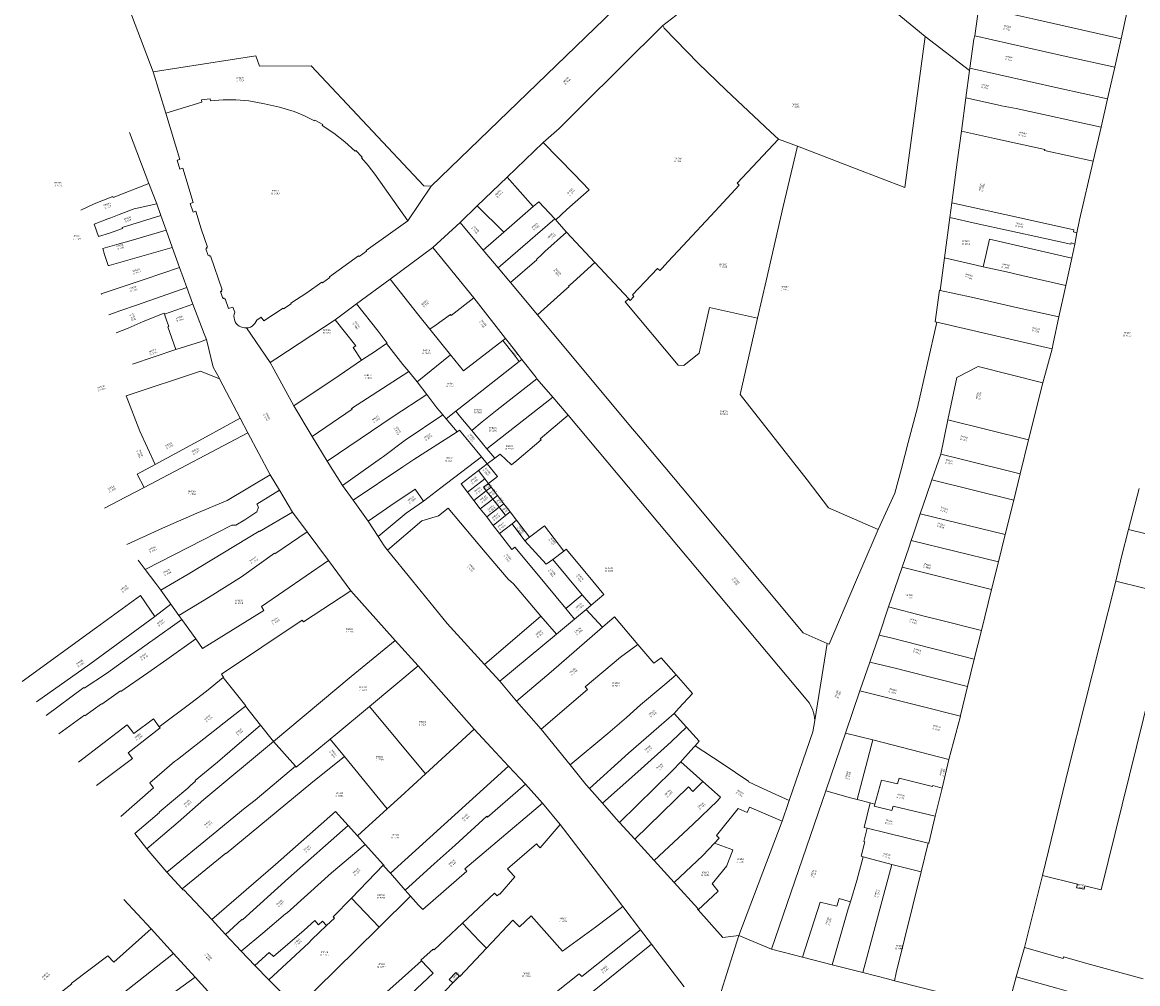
# Model space of a CAD drawing. Header units: metres. Extents: x 197037 to 199246, y 355238 to 356599.
# Tile 4 of 24: x 197138 to 197385, y 356129 to 356342. Entities that reach past the tile are written whole.
import ezdxf
from ezdxf.lldxf.tags import DXFTag

# ---------------------------------------------------------------- set-up
doc = ezdxf.new("R2010")
doc.units = ezdxf.units.M
doc.layers.add('B-WE-KG-GRENS-T18', color=254, linetype='Continuous', lineweight=18)
doc.layers.add('B-WE-KG-GRENS_KADASTRAAL-G', color=254, linetype='KG-KADASTRAAL', lineweight=18)
doc.styles.add('NLCS-ISO-T25', font='NLCS-ISO.ttf')
doc.styles.get("Standard").update_dxf_attribs({"font": 'isocp.shx'})
tags = doc.linetypes.add('KG-KADASTRAAL', pattern='A,5.5,-2,["K",Standard,S=1.8,R=0,X=0,Y=-0.9],-2,5.5,-2,[5,NLCS.SHX,S=0.75,R=0,X=0,Y=0],-2', length=19).pattern_tags.tags
tags[6] = DXFTag(74, 10)

msp = doc.modelspace()

# ---------------------------------------------------------------- linework, layer by layer
at = {"layer": 'B-WE-KG-GRENS_KADASTRAAL-G', "ltscale": 0.15, "flags": 128}
for points in [[(197228.631, 356305.44), (197318.182, 356391.96), (197318.384, 356392.398), (197318.443, 356392.605), (197318.453, 356392.889), (197318.45, 356393.226), (197318.407, 356393.508), (197318.284, 356393.834)], [(197145.283, 356388.106), (197167.016, 356330.737)], [(197279.96, 356340.988), (197282.822, 356343.215), (197296.101, 356356.18), (197295.836, 356356.457), (197298.611, 356359.124), (197298.836, 356358.889), (197310.718, 356370.427), (197311.858, 356371.537)], [(197338.097, 356338.572), (197331.41, 356344.046), (197333.704, 356346.477), (197335.559, 356348.369)], [(197349.052, 356338.73), (197349.998, 356345.184)], [(197349.998, 356345.184), (197362.603, 356342.366), (197372.691, 356340.088), (197381.493, 356338.082)], [(197381.493, 356338.082), (197382.86, 356344.167)], [(197253.486, 356315.101), (197256.982, 356318.196), (197261.726, 356322.953), (197279.96, 356340.988)], [(197279.96, 356340.988), (197280.293, 356340.45), (197287.801, 356332.696), (197294.017, 356326.68), (197303.848, 356317.453), (197305.578, 356315.82)], [(197309.786, 356314.277), (197322.81, 356309.242), (197333.558, 356305.117), (197338.097, 356338.572)], [(197338.097, 356338.572), (197347.923, 356331.045)], [(197347.994, 356331.574), (197348.862, 356337.971), (197349.052, 356338.73)], [(197349.052, 356338.73), (197368.62, 356334.3), (197380.067, 356331.77)], [(197380.067, 356331.77), (197381.493, 356338.082)], [(197167.016, 356330.737), (197189.764, 356334.294), (197190.601, 356331.972), (197202.063, 356332.063), (197226.997, 356305.466), (197228.631, 356305.44)], [(197167.016, 356330.737), (197169.846, 356321.614)], [(197347.102, 356325.005), (197347.923, 356331.045)], [(197347.923, 356331.045), (197347.994, 356331.574)], [(197347.994, 356331.574), (197367.708, 356327.107), (197378.482, 356324.776)], [(197378.482, 356324.776), (197380.067, 356331.77)], [(197169.846, 356321.614), (197177.798, 356324.044), (197177.748, 356324.524), (197179.696, 356324.804), (197179.766, 356324.324), (197182.574, 356324.542), (197185.394, 356324.559), (197188.266, 356324.357), (197191.721, 356323.687), (197195.016, 356322.91), (197198.271, 356321.937), (197200.573, 356320.976), (197202.764, 356319.883), (197202.864, 356320.063), (197204.615, 356319.058), (197204.515, 356318.878), (197207.106, 356317.171), (197209.545, 356315.261), (197211.823, 356313.181), (197211.973, 356313.331), (197213.362, 356311.86), (197213.212, 356311.73), (197214.711, 356309.978), (197216.169, 356308.077), (197223.486, 356297.767)], [(197346.098, 356317.575), (197347.102, 356325.005)], [(197347.102, 356325.005), (197354.118, 356323.414), (197354.989, 356323.236), (197358.249, 356322.639), (197377.059, 356318.504)], [(197377.059, 356318.504), (197378.482, 356324.776)], [(197169.846, 356321.614), (197172.985, 356311.355), (197172.375, 356311.164), (197172.973, 356309.204), (197173.593, 356309.405), (197175.899, 356301.794), (197175.279, 356301.584), (197175.879, 356299.654), (197176.499, 356299.854), (197177.667, 356295.973), (197179.067, 356291.911), (197178.877, 356291.841), (197178.967, 356291.601), (197178.717, 356291.521), (197179.226, 356290.051), (197179.436, 356290.111), (197179.536, 356289.92), (197179.736, 356289.97), (197182.331, 356282.457), (197182.141, 356282.367), (197182.232, 356282.127), (197181.982, 356282.067), (197182.506, 356280.577), (197182.726, 356280.667), (197182.806, 356280.447), (197183.016, 356280.497), (197183.745, 356278.309), (197184.71, 356278.647), (197185.108, 356277.516)], [(197343.98, 356301.727), (197345.174, 356310.727), (197346.098, 356317.575)], [(197346.098, 356317.575), (197353.452, 356315.974), (197364.589, 356313.525), (197364.552, 356313.3), (197375.334, 356310.934)], [(197375.334, 356310.934), (197377.059, 356318.504)], [(197161.84, 356317.299), (197166.057, 356305.999)], [(197245.471, 356307.444), (197253.486, 356315.101)], [(197253.486, 356315.101), (197260.295, 356308.086), (197263.625, 356304.632), (197258.721, 356300.228), (197256.225, 356297.953)], [(197272.419, 356280.483), (197272.759, 356280.12), (197273.559, 356280.97), (197273.25, 356281.39), (197278.756, 356287.189), (197279.314, 356286.715), (197279.726, 356287.221), (197281.142, 356288.74), (197284.365, 356292.238), (197291.584, 356299.858), (197296.891, 356305.612), (197296.456, 356306.112), (197305.578, 356315.82)], [(197305.578, 356315.82), (197309.786, 356314.277)], [(197300.959, 356276.211), (197302.867, 356284.433), (197306.649, 356300.92), (197309.786, 356314.277)], [(197371.715, 356295.073), (197372.293, 356297.941), (197375.334, 356310.934)], [(197151.03, 356300.109), (197153.989, 356301.488), (197158.094, 356303.142), (197158.221, 356302.897), (197166.057, 356305.999)], [(197166.057, 356305.999), (197167.828, 356301.477)], [(197223.486, 356297.767), (197228.631, 356305.44)], [(197238.857, 356301.084), (197245.471, 356307.444)], [(197245.471, 356307.444), (197251.271, 356300.949)], [(197154.007, 356297.017), (197157, 356298.183), (197157.642, 356298.403), (197159.554, 356299.162), (197162.854, 356300.439), (197167.828, 356301.477)], [(197167.828, 356301.477), (197168.732, 356298.91)], [(197235.042, 356297.398), (197238.857, 356301.084)], [(197238.857, 356301.084), (197244.758, 356295.261)], [(197244.758, 356295.261), (197249.497, 356299.344), (197251.271, 356300.949)], [(197251.271, 356300.949), (197252.456, 356301.953), (197256.012, 356298.179)], [(197343.547, 356298.481), (197343.98, 356301.727)], [(197343.98, 356301.727), (197359.395, 356298.313), (197370.997, 356295.781), (197370.913, 356295.305), (197371.715, 356295.073)], [(197154.007, 356297.017), (197154.968, 356294.28), (197157.379, 356295.039), (197160.288, 356296.03), (197160.213, 356296.252), (197168.732, 356298.91)], [(197168.732, 356298.91), (197169.92, 356295.695)], [(197189.986, 356275.775), (197190.981, 356276.432), (197191.545, 356275.628), (197195.831, 356278.407), (197195.941, 356278.237), (197197.635, 356279.33), (197197.525, 356279.51), (197201.078, 356281.815), (197204.427, 356284.196), (197204.557, 356284.036), (197206.217, 356285.206), (197206.087, 356285.376), (197212.553, 356289.992), (197212.693, 356289.822), (197214.341, 356291), (197214.221, 356291.17), (197223.486, 356297.767)], [(197243.477, 356287.32), (197256.012, 356298.179)], [(197256.012, 356298.179), (197256.225, 356297.953)], [(197256.225, 356297.953), (197256.481, 356297.682), (197258.637, 356295.266)], [(197342.352, 356289.524), (197343.547, 356298.481)], [(197343.547, 356298.481), (197349.362, 356297.167), (197364.294, 356293.883), (197370.369, 356292.571), (197370.453, 356292.843), (197371.207, 356292.585)], [(197155.865, 356291.602), (197159.02, 356292.498), (197162.21, 356293.364), (197169.92, 356295.695)], [(197169.92, 356295.695), (197171.296, 356291.883)], [(197228.996, 356291.853), (197235.042, 356297.398)], [(197235.042, 356297.398), (197240.193, 356291.244)], [(197240.193, 356291.244), (197244.758, 356295.261)], [(197246.186, 356284.083), (197252.027, 356289.12), (197251.987, 356289.18), (197252.138, 356289.343), (197253.059, 356290.209), (197253.809, 356290.94), (197258.637, 356295.266)], [(197258.637, 356295.266), (197264.88, 356288.501)], [(197350.96, 356287.563), (197351.504, 356290.061), (197352.302, 356293.67), (197370.551, 356289.507)], [(197371.207, 356292.585), (197371.715, 356295.073)], [(197155.865, 356291.602), (197156.26, 356290.322), (197157.104, 356287.84), (197157.292, 356287.885), (197171.239, 356291.867)], [(197171.239, 356291.867), (197171.296, 356291.883)], [(197171.296, 356291.883), (197172.901, 356287.44)], [(197219.536, 356284.84), (197228.996, 356291.853)], [(197228.996, 356291.853), (197238.089, 356280.69)], [(197240.193, 356291.244), (197243.477, 356287.32)], [(197370.551, 356289.507), (197371.207, 356292.585)], [(197252.191, 356276.891), (197258.064, 356282.158), (197259.205, 356283.192), (197259.098, 356283.294), (197259.997, 356284.057), (197260.882, 356284.871), (197264.88, 356288.501)], [(197264.88, 356288.501), (197272.419, 356280.483)], [(197341.394, 356282.348), (197342.352, 356289.524)], [(197342.352, 356289.524), (197348.086, 356288.205), (197350.96, 356287.563)], [(197369.21, 356283.428), (197370.551, 356289.507)], [(197172.901, 356287.44), (197165.048, 356284.756), (197159.055, 356282.775), (197155.533, 356281.588), (197155.585, 356281.439)], [(197172.901, 356287.44), (197174.529, 356282.998)], [(197243.477, 356287.32), (197246.186, 356284.083)], [(197350.96, 356287.563), (197356.099, 356286.414), (197359.469, 356285.605), (197369.21, 356283.428)], [(197157.202, 356276.948), (197159.92, 356277.914), (197163.385, 356279.047), (197174.529, 356282.998)], [(197174.529, 356282.998), (197175.838, 356279.289)], [(197212.092, 356279.326), (197219.536, 356284.84)], [(197219.536, 356284.84), (197225.917, 356276.78), (197228.336, 356273.736), (197228.372, 356273.78)], [(197246.186, 356284.083), (197252.191, 356276.891)], [(197367.698, 356276.49), (197369.21, 356283.428)], [(197228.372, 356273.78), (197229.738, 356274.723), (197232.89, 356277.024), (197233.061, 356276.809), (197238.089, 356280.69)], [(197238.089, 356280.69), (197245.098, 356271.71)], [(197300.959, 356276.211), (197290.312, 356278.58), (197288.035, 356268.46), (197284.627, 356265.68), (197283.374, 356265.76), (197271.645, 356279.781), (197272.419, 356280.483)], [(197341.394, 356282.348), (197341.243, 356282.383), (197340.258, 356275.395), (197340.681, 356275.296)], [(197341.394, 356282.348), (197348.365, 356280.808), (197357.97, 356278.647), (197367.698, 356276.49)], [(197169.539, 356277.086), (197175.838, 356279.289)], [(197175.838, 356279.289), (197178.374, 356272.735), (197178.876, 356271.488)], [(197207.395, 356275.848), (197212.092, 356279.326)], [(197212.092, 356279.326), (197216.866, 356273.312), (197218.893, 356270.678), (197218.753, 356270.579)], [(197158.82, 356272.922), (197161.491, 356273.96), (197164.806, 356275.418), (197169.468, 356277.283), (197169.539, 356277.086)], [(197169.539, 356277.086), (197170.032, 356275.768), (197170.513, 356274.333), (197170.337, 356274.302), (197172.068, 356269.215)], [(197185.108, 356277.516), (197184.99, 356277.097), (197184.944, 356276.665), (197184.971, 356276.23), (197185.069, 356275.807), (197185.237, 356275.405), (197185.469, 356275.037), (197185.759, 356274.713), (197186.099, 356274.442), (197186.479, 356274.231), (197186.889, 356274.086), (197187.318, 356274.012), (197187.753, 356274.01)], [(197187.753, 356274.01), (197188.178, 356274.081), (197188.584, 356274.222), (197188.962, 356274.429), (197189.299, 356274.696), (197189.588, 356275.015), (197189.819, 356275.378), (197189.986, 356275.775)], [(197192.989, 356266.347), (197194.257, 356267.18), (197207.395, 356275.848)], [(197207.395, 356275.848), (197211.956, 356270.051), (197211.383, 356269.697), (197213.192, 356266.89)], [(197252.191, 356276.891), (197272.764, 356252.214), (197274.998, 356249.623), (197284.231, 356238.583), (197311.034, 356206.475), (197316.357, 356204.143)], [(197327.675, 356229.353), (197316.69, 356234.156), (197311.912, 356240.345), (197297.097, 356259.275), (197300.959, 356276.211)], [(197366.181, 356269.386), (197366.442, 356270.597), (197367.698, 356276.49)], [(197187.753, 356274.01), (197192.989, 356266.347)], [(197228.372, 356273.78), (197232.923, 356268.041)], [(197327.675, 356229.353), (197331.387, 356237.429), (197332.825, 356242.874), (197334.325, 356248.678), (197336.365, 356256.411), (197340.681, 356275.296)], [(197340.681, 356275.296), (197364.858, 356269.722), (197366.181, 356269.386)], [(197172.068, 356269.215), (197177.556, 356270.947), (197178.895, 356271.44)], [(197178.876, 356271.488), (197178.895, 356271.44)], [(197178.895, 356271.44), (197180.351, 356265.314), (197181.637, 356262.949)], [(197213.192, 356266.89), (197216.331, 356268.908), (197216.613, 356269.066), (197218.753, 356270.579)], [(197218.753, 356270.579), (197222.357, 356265.956), (197223.666, 356264.356)], [(197232.923, 356268.041), (197235.825, 356264.556), (197244.494, 356271.244)], [(197244.494, 356271.244), (197245.098, 356271.71)], [(197244.494, 356271.244), (197246.77, 356268.34)], [(197245.098, 356271.71), (197247.367, 356268.799)], [(197162.476, 356266.002), (197172.068, 356269.215)], [(197225.517, 356262.095), (197232.923, 356268.041)], [(197246.77, 356268.34), (197248.142, 356266.59)], [(197248.728, 356267.05), (197247.367, 356268.799)], [(197364.13, 356261.853), (197366.181, 356269.386)], [(197192.989, 356266.347), (197193.773, 356264.92), (197198.245, 356256.784)], [(197198.245, 356256.784), (197208.238, 356263.494), (197213.192, 356266.89)], [(197234.097, 356255.551), (197239.835, 356260.077), (197248.142, 356266.59)], [(197248.142, 356266.59), (197248.728, 356267.05)], [(197252.069, 356262.784), (197251.866, 356263.02), (197248.728, 356267.05)], [(197343.117, 356253.663), (197345.106, 356263.042), (197349.801, 356265.47), (197364.13, 356261.853)], [(197161.104, 356258.954), (197177.548, 356264.465), (197181.738, 356262.763)], [(197202.252, 356250.009), (197211.113, 356255.996), (197211.013, 356256.155), (197223.666, 356264.356)], [(197223.666, 356264.356), (197225.517, 356262.095)], [(197181.637, 356262.949), (197181.738, 356262.763)], [(197181.738, 356262.763), (197186.348, 356254.023)], [(197225.517, 356262.095), (197227.661, 356259.302)], [(197252.069, 356262.784), (197243.246, 356255.866), (197239.931, 356253.214), (197237.621, 356251.301)], [(197255.585, 356258.69), (197252.069, 356262.784)], [(197360.998, 356249.242), (197364.13, 356261.853)], [(197161.104, 356258.954), (197164.131, 356251.126), (197167.525, 356243.797)], [(197205.614, 356244.531), (197220.256, 356254.398), (197227.661, 356259.302)], [(197227.661, 356259.302), (197229.922, 356256.36), (197230.378, 356255.736)], [(197255.585, 356258.69), (197240.986, 356247.246)], [(197259.002, 356254.711), (197255.585, 356258.69)], [(197198.245, 356256.784), (197202.252, 356250.009)], [(197230.378, 356255.736), (197231.247, 356254.778)], [(197167.525, 356243.797), (197178.767, 356249.914), (197186.348, 356254.023)], [(197186.348, 356254.023), (197188.05, 356250.798)], [(197208.967, 356239.132), (197217.668, 356245.222), (197218.068, 356245.562), (197222.91, 356249.152), (197231.247, 356254.778)], [(197231.247, 356254.778), (197231.993, 356253.891)], [(197234.097, 356255.551), (197231.993, 356253.891)], [(197231.993, 356253.891), (197234.415, 356251.015)], [(197237.621, 356251.301), (197235.217, 356254.204), (197234.097, 356255.551)], [(197246.465, 356243.679), (197247.605, 356244.653), (197252.98, 356249.245), (197252.804, 356249.448), (197259.002, 356254.711)], [(197259.002, 356254.711), (197312.095, 356191.36)], [(197341.53, 356246.073), (197343.117, 356253.663)], [(197343.117, 356253.663), (197360.998, 356249.242)], [(197165.073, 356238.713), (197188.05, 356250.798)], [(197188.05, 356250.798), (197192.899, 356241.611), (197192.992, 356241.455)], [(197211.333, 356235.904), (197222.365, 356243.252), (197224.828, 356244.852), (197234.415, 356251.015)], [(197234.415, 356251.015), (197234.945, 356251.355), (197239.759, 356245.473)], [(197240.019, 356248.406), (197237.621, 356251.301)], [(197202.252, 356250.009), (197205.614, 356244.531)], [(197240.019, 356248.406), (197240.986, 356247.246)], [(197359.141, 356241.741), (197360.998, 356249.242)], [(197240.986, 356247.246), (197242.721, 356245.164)], [(197242.721, 356245.164), (197243.923, 356246.077)], [(197243.923, 356246.077), (197246.465, 356243.679)], [(197339.571, 356240.383), (197340.583, 356243.339), (197341.53, 356246.073)], [(197341.53, 356246.073), (197345.743, 356245.012), (197359.141, 356241.741)], [(197163.541, 356241.626), (197167.525, 356243.797)], [(197205.614, 356244.531), (197208.967, 356239.132)], [(197226.923, 356235.629), (197230.759, 356238.614), (197239.759, 356245.473)], [(197239.131, 356242.437), (197241.05, 356243.895)], [(197239.759, 356245.473), (197241.05, 356243.895)], [(197241.05, 356243.895), (197242.721, 356245.164)], [(197241.05, 356243.895), (197243.327, 356241.114)], [(197161.214, 356226.023), (197169.113, 356229.653), (197176.721, 356233.02), (197183.409, 356235.832), (197192.992, 356241.455)], [(197163.541, 356241.626), (197165.073, 356238.713)], [(197192.992, 356241.455), (197195.016, 356238.068)], [(197235.253, 356239.474), (197239.131, 356242.437)], [(197240.542, 356240.595), (197239.131, 356242.437)], [(197243.327, 356241.114), (197241.329, 356239.567)], [(197357.692, 356235.89), (197359.141, 356241.741)], [(197156.244, 356234.091), (197160.953, 356236.521), (197165.073, 356238.713)], [(197208.967, 356239.132), (197211.333, 356235.904)], [(197214.695, 356231.255), (197219.692, 356234.688), (197225.067, 356238.332), (197226.923, 356235.629)], [(197236.695, 356237.634), (197235.253, 356239.474)], [(197240.542, 356240.595), (197236.695, 356237.634)], [(197241.329, 356239.567), (197240.233, 356238.718)], [(197240.233, 356238.718), (197240.861, 356237.92)], [(197241.329, 356239.567), (197240.542, 356240.595)], [(197241.952, 356238.753), (197240.861, 356237.92)], [(197241.952, 356238.753), (197241.329, 356239.567)], [(197243.347, 356236.931), (197241.952, 356238.753)], [(197337.003, 356232.825), (197338.383, 356236.912), (197339.571, 356240.383)], [(197339.571, 356240.383), (197357.692, 356235.89)], [(197383.121, 356229.375), (197385.5, 356238.488)], [(197165.272, 356220.522), (197184.478, 356230.36), (197185.377, 356230.352), (197187.328, 356231.532), (197190.051, 356233.271), (197190.392, 356234.324), (197189.999, 356235.011), (197195.016, 356238.068)], [(197195.016, 356238.068), (197197.932, 356233.189)], [(197211.333, 356235.904), (197214.695, 356231.255)], [(197238.103, 356235.813), (197236.695, 356237.634)], [(197240.861, 356237.92), (197238.103, 356235.813)], [(197239.527, 356233.972), (197238.103, 356235.813)], [(197239.527, 356233.972), (197242.287, 356236.11)], [(197240.861, 356237.92), (197242.287, 356236.11)], [(197242.287, 356236.11), (197243.347, 356236.931)], [(197242.287, 356236.11), (197243.717, 356234.296)], [(197244.752, 356235.097), (197243.347, 356236.931)], [(197355.809, 356228.288), (197357.692, 356235.89)], [(197223.132, 356233.022), (197226.923, 356235.629)], [(197230.299, 356232.378), (197232.369, 356234.136)], [(197232.369, 356234.136), (197240.586, 356224.348)], [(197240.939, 356232.147), (197239.527, 356233.972)], [(197240.939, 356232.147), (197243.717, 356234.296)], [(197243.717, 356234.296), (197244.752, 356235.097)], [(197243.717, 356234.296), (197245.013, 356232.651), (197245.14, 356232.483)], [(197246.141, 356233.284), (197244.752, 356235.097)], [(197168.74, 356215.956), (197174.773, 356219.519), (197190.529, 356229.021), (197190.589, 356228.931), (197197.932, 356233.189)], [(197197.932, 356233.189), (197201.19, 356228.837)], [(197214.695, 356231.255), (197216.866, 356227.834)], [(197216.866, 356227.834), (197223.132, 356233.022)], [(197226.597, 356231.265), (197218.935, 356224.828)], [(197226.597, 356231.265), (197230.299, 356232.378)], [(197242.383, 356230.28), (197240.939, 356232.147)], [(197242.383, 356230.28), (197245.14, 356232.483)], [(197245.14, 356232.483), (197246.141, 356233.284)], [(197247.571, 356231.416), (197246.141, 356233.284)], [(197246.552, 356230.627), (197247.571, 356231.416)], [(197250.449, 356227.658), (197247.571, 356231.416)], [(197335.004, 356226.921), (197335.429, 356228.166), (197337.003, 356232.825)], [(197337.003, 356232.825), (197355.809, 356228.288)], [(197172.749, 356210.351), (197179.671, 356214.567), (197186.657, 356218.863), (197193.936, 356224.1), (197194.015, 356223.99), (197201.19, 356228.837)], [(197201.19, 356228.837), (197205.929, 356222.483)], [(197243.776, 356228.478), (197242.383, 356230.28)], [(197243.776, 356228.478), (197246.552, 356230.627)], [(197246.516, 356224.937), (197243.776, 356228.478)], [(197246.552, 356230.627), (197249.417, 356226.865)], [(197257.995, 356224.603), (197253.721, 356230.173), (197250.449, 356227.658)], [(197316.357, 356204.143), (197316.816, 356203.942), (197322.656, 356217.728), (197324.058, 356220.971), (197327.675, 356229.353)], [(197380.319, 356217.963), (197381.564, 356223.29), (197383.121, 356229.375)], [(197383.121, 356229.375), (197400.595, 356225.089), (197405.694, 356223.874), (197410.343, 356222.747)], [(197216.866, 356227.834), (197218.205, 356225.724)], [(197250.449, 356227.658), (197249.417, 356226.865)], [(197249.417, 356226.865), (197254.135, 356221.667), (197255.575, 356222.762)], [(197332.989, 356221.013), (197334.529, 356225.535), (197335.004, 356226.921)], [(197335.004, 356226.921), (197354.31, 356222.239)], [(197354.31, 356222.239), (197355.809, 356228.288)], [(197218.205, 356225.724), (197218.935, 356224.828)], [(197218.935, 356224.828), (197224.485, 356218.009), (197232.182, 356208.519)], [(197240.586, 356224.348), (197245.673, 356218.357)], [(197247.143, 356225.496), (197246.516, 356224.937)], [(197252.049, 356219.6), (197247.143, 356225.496)], [(197255.575, 356222.762), (197257.995, 356224.603)], [(197257.995, 356224.603), (197258.551, 356225.023)], [(197258.551, 356225.023), (197263.447, 356219.161), (197266.918, 356215.015)], [(197163.701, 356222.594), (197165.272, 356220.522)], [(197176.48, 356205.136), (197177.946, 356202.985), (197191.558, 356211.435), (197191.034, 356212.336), (197205.929, 356222.483)], [(197205.929, 356222.483), (197210.865, 356215.816)], [(197262.118, 356214.915), (197255.575, 356222.762)], [(197329.973, 356212.219), (197332.088, 356218.432), (197332.989, 356221.013)], [(197332.989, 356221.013), (197340.359, 356219.158), (197352.78, 356216.068)], [(197352.78, 356216.068), (197354.31, 356222.239)], [(197165.272, 356220.522), (197167.612, 356217.436), (197168.74, 356215.956)], [(197258.482, 356211.857), (197252.049, 356219.6)], [(197245.673, 356218.357), (197246.914, 356217.324)], [(197246.914, 356217.324), (197252.963, 356210.166)], [(197350.526, 356206.97), (197352.78, 356216.068)], [(197364.057, 356152.761), (197371.79, 356150.786), (197371.595, 356150.02), (197373.269, 356149.684), (197373.44, 356150.459), (197377.055, 356149.566), (197388.005, 356193.774), (197386.877, 356194.001), (197392.256, 356215.007), (197380.319, 356217.963)], [(197364.057, 356152.761), (197369.912, 356176.747), (197380.319, 356217.963)], [(197138.062, 356195.689), (197154.492, 356207.658), (197157.735, 356210.011), (197164.277, 356214.729), (197167.403, 356210.087)], [(197168.74, 356215.956), (197171.002, 356212.801)], [(197210.865, 356215.816), (197200.356, 356208.942), (197200.075, 356209.266), (197182.196, 356197.35), (197182.639, 356196.704), (197182.528, 356196.613)], [(197210.865, 356215.816), (197220.684, 356204.763)], [(197262.118, 356214.915), (197258.482, 356211.857)], [(197264.064, 356212.58), (197262.118, 356214.915)], [(197264.064, 356212.58), (197266.918, 356215.015)], [(197167.403, 356210.087), (197171.002, 356212.801)], [(197171.002, 356212.801), (197172.749, 356210.351)], [(197258.482, 356211.857), (197260.407, 356209.539)], [(197260.407, 356209.539), (197262.971, 356211.689)], [(197262.971, 356211.689), (197264.064, 356212.58)], [(197262.971, 356211.689), (197266.601, 356207.727)], [(197327.858, 356206), (197329.973, 356212.219)], [(197329.973, 356212.219), (197337.828, 356210.166), (197341.201, 356209.334), (197350.526, 356206.97)], [(197141.191, 356191.199), (197153.02, 356199.527), (197167.403, 356210.087)], [(197143.314, 356188.152), (197151.663, 356194.356), (197151.763, 356194.262), (197156.738, 356197.446), (197166.502, 356204.594), (197166.977, 356204.836), (197173.389, 356209.454)], [(197172.749, 356210.351), (197173.389, 356209.454)], [(197173.389, 356209.454), (197176.48, 356205.136)], [(197240.473, 356199.472), (197252.963, 356210.166)], [(197252.963, 356210.166), (197256.397, 356206.176)], [(197256.397, 356206.176), (197260.407, 356209.539)], [(197266.601, 356207.727), (197269.245, 356210.019), (197274.46, 356203.873)], [(197232.182, 356208.519), (197240.473, 356199.472)], [(197243.846, 356195.792), (197256.397, 356206.176)], [(197247.558, 356191.319), (197255.233, 356197.882), (197266.601, 356207.727)], [(197348.968, 356200.673), (197350.526, 356206.97)], [(197146.138, 356184.101), (197151.835, 356188.279), (197151.922, 356188.129), (197155.601, 356190.742), (197155.661, 356190.652), (197159.798, 356193.636), (197159.867, 356193.509), (197165.837, 356197.628), (197170.048, 356200.563), (197176.48, 356205.136)], [(197193.693, 356182.455), (197210.947, 356196.812), (197220.684, 356204.763)], [(197220.684, 356204.763), (197225.744, 356199.162)], [(197252.978, 356185.182), (197263.241, 356193.962), (197262.729, 356194.54), (197270.601, 356201.089), (197274.46, 356203.873)], [(197274.46, 356203.873), (197277.964, 356199.742), (197279.582, 356200.953), (197282.916, 356197.164)], [(197313.602, 356187.08), (197316.357, 356204.143)], [(197325.803, 356200.01), (197327.858, 356206)], [(197327.858, 356206), (197330.744, 356205.291), (197333.648, 356204.544), (197339.687, 356203.033), (197348.968, 356200.673)], [(197214.996, 356190.2), (197225.744, 356199.162)], [(197225.744, 356199.162), (197238.182, 356185.176)], [(197240.473, 356199.472), (197243.846, 356195.792)], [(197323.619, 356193.67), (197325.803, 356200.01)], [(197325.803, 356200.01), (197331.715, 356198.567), (197333.109, 356198.221), (197347.478, 356194.619)], [(197347.478, 356194.619), (197348.968, 356200.673)], [(197168.405, 356185.678), (197175.412, 356190.933), (197178.841, 356193.595), (197182.528, 356196.613)], [(197182.528, 356196.613), (197187.602, 356190.337), (197187.523, 356190.274)], [(197259.436, 356177.264), (197267.779, 356184.194), (197271.9, 356187.74), (197275.032, 356190.511), (197279.529, 356194.342), (197280.37, 356195.08), (197282.916, 356197.164)], [(197282.483, 356188.626), (197283.491, 356189.822), (197286.538, 356193.048), (197282.916, 356197.164)], [(197243.846, 356195.792), (197247.558, 356191.319)], [(197345.926, 356188.189), (197347.478, 356194.619)], [(197247.558, 356191.319), (197252.978, 356185.182)], [(197312.095, 356191.36), (197312.421, 356190.885), (197312.712, 356190.388), (197312.963, 356189.87), (197313.176, 356189.335), (197313.345, 356188.784), (197313.474, 356188.223), (197313.559, 356187.653), (197313.602, 356187.08)], [(197320.456, 356184.288), (197323.619, 356193.67)], [(197323.619, 356193.67), (197336.544, 356190.38)], [(197159.855, 356165.783), (197167.127, 356172.176), (197166.305, 356173.235), (197169.549, 356176.083), (197171.802, 356177.985), (197172.457, 356178.413), (197180.342, 356184.654), (197183.819, 356187.392), (197187.523, 356190.274)], [(197187.523, 356190.274), (197190.855, 356186.032)], [(197206.24, 356182.911), (197207.521, 356183.965), (197214.996, 356190.2)], [(197227.367, 356175.248), (197214.996, 356190.2)], [(197336.544, 356190.38), (197345.885, 356188.035)], [(197150.482, 356177.87), (197161.296, 356186.134), (197162.779, 356184.201), (197167.148, 356187.421), (197168.405, 356185.678)], [(197263.689, 356172.015), (197272.38, 356179.802), (197279.071, 356185.634), (197282.483, 356188.626)], [(197282.483, 356188.626), (197285.239, 356185.557)], [(197307.968, 356169.327), (197313.208, 356184.595), (197313.602, 356187.08)], [(197343.34, 356178.434), (197345.885, 356188.035)], [(197345.885, 356188.035), (197345.926, 356188.189)], [(197154.486, 356172.641), (197162.45, 356178.656), (197161.524, 356179.938), (197168.579, 356185.435), (197168.405, 356185.678)], [(197162.993, 356162.056), (197168.428, 356166.687), (197168.367, 356166.778), (197174.76, 356172.104), (197175.347, 356172.659), (197176.467, 356173.63), (197176.372, 356173.743), (197181.284, 356177.866), (197184.027, 356180.234), (197190.855, 356186.032)], [(197190.855, 356186.032), (197193.693, 356182.455)], [(197227.367, 356175.248), (197238.182, 356185.176)], [(197238.182, 356185.176), (197241.925, 356181.092), (197245.794, 356176.938)], [(197252.978, 356185.182), (197259.436, 356177.264)], [(197266.592, 356168.753), (197273.753, 356175.111), (197275.149, 356176.381), (197280.972, 356181.609), (197281.912, 356182.442), (197285.239, 356185.557)], [(197285.239, 356185.557), (197287.978, 356182.505), (197287.1, 356181.494)], [(197316.098, 356171.47), (197320.456, 356184.288)], [(197320.456, 356184.288), (197326.462, 356182.798)], [(197165.661, 356158.653), (197172.6, 356164.575), (197178.244, 356169.595), (197193.693, 356182.455)], [(197193.693, 356182.455), (197198.581, 356176.969)], [(197198.581, 356176.969), (197198.762, 356176.765), (197206.24, 356182.911)], [(197206.24, 356182.911), (197209.408, 356179.125)], [(197287.1, 356181.494), (197286.823, 356181.175)], [(197287.1, 356181.494), (197293.13, 356177.521), (197298.994, 356173.573), (197298.945, 356173.506), (197303.205, 356171.51), (197307.968, 356169.327)], [(197323.009, 356169.554), (197326.462, 356182.798)], [(197326.462, 356182.798), (197343.34, 356178.434)], [(197173.488, 356149.753), (197183.147, 356157.709), (197183.219, 356157.621), (197202.015, 356173.09), (197209.408, 356179.125)], [(197209.408, 356179.125), (197218.915, 356167.522)], [(197283.917, 356177.94), (197284.343, 356178.392), (197286.823, 356181.175)], [(197170.048, 356153.512), (197180.374, 356161.912), (197187.422, 356167.731), (197189.663, 356169.407), (197198.581, 356176.969)], [(197219.625, 356153.218), (197245.794, 356176.938)], [(197245.794, 356176.938), (197249.541, 356172.949)], [(197259.436, 356177.264), (197262.964, 356172.841), (197263.689, 356172.015)], [(197270.367, 356164.477), (197282.114, 356175.984), (197283.917, 356177.94)], [(197283.917, 356177.94), (197288.835, 356173.535)], [(197341.829, 356172.089), (197343.34, 356178.434)], [(197218.915, 356167.522), (197221.909, 356170.26), (197227.367, 356175.248)], [(197326.928, 356168.529), (197328.394, 356173.843), (197329.754, 356173.581), (197331.984, 356173.075), (197332.3, 356174.267), (197339.715, 356172.47), (197339.769, 356172.653), (197341.829, 356172.089)], [(197222.916, 356149.497), (197229.323, 356155.322), (197233.932, 356159.442), (197240.937, 356165.869), (197241.11, 356165.688), (197249.541, 356172.949)], [(197249.541, 356172.949), (197253.278, 356168.73)], [(197263.689, 356172.015), (197266.592, 356168.753)], [(197273.738, 356160.789), (197285.658, 356172.411), (197286.608, 356171.368), (197288.835, 356173.535)], [(197278.039, 356156.063), (197286.681, 356164.077), (197292.11, 356169.248), (197292.707, 356170.065), (197288.835, 356173.535)], [(197340.327, 356165.866), (197341.829, 356172.089)], [(197304.035, 356136.419), (197316.098, 356171.47)], [(197307.82, 356168.896), (197307.968, 356169.327)], [(197316.098, 356171.47), (197321.532, 356169.913), (197323.009, 356169.554)], [(197323.009, 356169.554), (197325.921, 356168.844)], [(197180.013, 356142.962), (197194.162, 356155.192), (197207.468, 356166.941), (197210.267, 356163.799)], [(197212.323, 356161.491), (197218.915, 356167.522)], [(197224.098, 356148.16), (197225.852, 356146.184), (197226.805, 356145.181), (197236.564, 356153.705), (197236.086, 356154.245), (197242.273, 356159.478), (197253.278, 356168.73)], [(197253.278, 356168.73), (197257.213, 356164.066)], [(197266.592, 356168.753), (197269.646, 356165.262), (197270.367, 356164.477)], [(197291.434, 356159.921), (197292.444, 356161.007), (197291.821, 356161.6), (197296.673, 356167.6), (197298.651, 356166.719), (197299.174, 356167.852), (197306.409, 356164.801)], [(197306.409, 356164.801), (197307.82, 356168.896)], [(197325.921, 356168.844), (197324.588, 356163.356), (197325.241, 356163.197)], [(197325.921, 356168.844), (197326.928, 356168.529)], [(197340.327, 356165.866), (197331.001, 356168.117), (197330.718, 356167.127), (197326.806, 356168.085), (197326.928, 356168.529)], [(197270.367, 356164.477), (197273.738, 356160.789)], [(197296.798, 356139.438), (197306.409, 356164.801)], [(197338.757, 356159.922), (197338.88, 356159.89), (197340.327, 356165.866)], [(197162.993, 356162.056), (197165.661, 356158.653)], [(197183.074, 356139.68), (197186.732, 356142.984), (197186.82, 356142.887), (197197.014, 356152.155), (197210.267, 356163.799)], [(197210.267, 356163.799), (197212.323, 356161.491)], [(197235.583, 356142.165), (197242.706, 356148.804), (197243.252, 356148.253), (197243.774, 356148.701), (197243.879, 356148.594), (197247.169, 356152.421), (197246.976, 356152.689), (197245.567, 356154.25), (197252.011, 356159.767), (197252.471, 356159.195), (197252.782, 356158.864), (197257.213, 356164.066)], [(197257.213, 356164.066), (197268.126, 356149.789), (197271.094, 356145.871)], [(197325.241, 356163.197), (197324.516, 356160.277), (197324.74, 356160.222), (197323.909, 356157.01), (197324.355, 356156.891)], [(197325.241, 356163.197), (197329.411, 356162.181), (197338.757, 356159.922)], [(197186.536, 356135.982), (197191.369, 356139.986), (197196.398, 356144.22), (197196.718, 356144.443), (197201.251, 356148.522), (197206.538, 356153.321), (197213.987, 356159.622)], [(197212.323, 356161.491), (197213.987, 356159.622)], [(197213.987, 356159.622), (197218.109, 356155.085)], [(197273.738, 356160.789), (197278.039, 356156.063)], [(197282.437, 356151.221), (197288.842, 356157.136), (197291.434, 356159.921)], [(197291.434, 356159.921), (197295.498, 356158.431)], [(197337.201, 356153.562), (197338.757, 356159.922)], [(197165.661, 356158.653), (197170.048, 356153.512)], [(197295.317, 356157.961), (197294.147, 356154.921)], [(197295.317, 356157.961), (197295.498, 356158.431)], [(197321.507, 356146.906), (197322.94, 356151.604), (197324.355, 356156.891)], [(197324.355, 356156.891), (197330.718, 356155.183)], [(197210.959, 356147.708), (197218.109, 356155.085)], [(197218.109, 356155.085), (197218.209, 356154.975), (197218.151, 356154.83), (197219.625, 356153.218)], [(197278.039, 356156.063), (197282.437, 356151.221)], [(197294.137, 356154.908), (197290.912, 356150.878)], [(197294.137, 356154.908), (197294.147, 356154.921)], [(197324.287, 356131.232), (197327.023, 356141.413), (197330.718, 356155.183)], [(197330.718, 356155.183), (197337.201, 356153.562)], [(197170.048, 356153.512), (197173.488, 356149.753)], [(197219.625, 356153.218), (197222.916, 356149.497)], [(197331.267, 356129.438), (197331.684, 356131.162), (197337.201, 356153.562)], [(197360.053, 356136.757), (197364.057, 356152.761)], [(197173.488, 356149.753), (197173.656, 356149.569), (197173.853, 356149.563), (197180.013, 356142.962)], [(197222.916, 356149.497), (197224.098, 356148.16)], [(197282.437, 356151.221), (197287.725, 356145.394), (197287.641, 356145.308), (197287.769, 356145.163)], [(197290.912, 356150.878), (197291.005, 356150.762)], [(197291.005, 356150.762), (197292.203, 356149.266)], [(197160.584, 356147.441), (197166.59, 356140.911)], [(197205.471, 356141.627), (197207.252, 356143.271), (197206.959, 356143.581), (197210.959, 356147.708)], [(197210.959, 356147.708), (197217.113, 356141.277)], [(197217.113, 356141.277), (197224.098, 356148.16)], [(197292.135, 356149.203), (197287.769, 356145.163)], [(197292.135, 356149.203), (197292.203, 356149.266)], [(197310.935, 356134.644), (197314.79, 356146.824), (197318.481, 356145.925), (197318.997, 356147.658), (197321.507, 356146.906)], [(197317.459, 356132.978), (197321.046, 356145.362), (197321.507, 356146.906)], [(197246.722, 356142.841), (197248.182, 356141.344), (197250.817, 356143.788), (197257.723, 356135.958), (197265.013, 356141.262), (197271.094, 356145.871)], [(197271.094, 356145.871), (197275.046, 356140.731)], [(197287.769, 356145.163), (197293.245, 356138.972), (197296.798, 356139.438)], [(197180.013, 356142.962), (197183.074, 356139.68)], [(197189.576, 356132.825), (197192.765, 356135.669), (197193.72, 356134.771), (197200.478, 356140.611), (197202.835, 356142.743), (197203.666, 356141.815), (197204.592, 356142.594), (197205.471, 356141.627)], [(197229.278, 356136.288), (197235.583, 356142.165)], [(197235.583, 356142.165), (197239.364, 356138.194), (197240.887, 356136.647)], [(197240.887, 356136.647), (197246.722, 356142.841)], [(197141.659, 356122.951), (197149.004, 356128.709), (197148.906, 356128.806), (197156.973, 356134.943), (197158.336, 356133.514), (197166.59, 356140.911)], [(197166.59, 356140.911), (197171.539, 356135.489)], [(197183.074, 356139.68), (197186.536, 356135.982)], [(197192.686, 356129.595), (197201.516, 356137.854), (197202.238, 356138.557), (197205.471, 356141.627)], [(197198.963, 356123.423), (197211.951, 356136.191), (197217.113, 356141.277)], [(197256.011, 356126.67), (197261.432, 356130.979), (197261.993, 356130.367), (197275.046, 356140.731)], [(197275.046, 356140.731), (197277.468, 356137.545)], [(197290.239, 356118.61), (197296.798, 356139.438)], [(197296.798, 356139.438), (197304.035, 356136.419)], [(197277.468, 356137.545), (197260.512, 356123.886), (197260.899, 356123.455)], [(197277.468, 356137.545), (197284.664, 356128.079)], [(197146.892, 356116.199), (197149.387, 356118.037), (197158.969, 356125.542), (197171.539, 356135.489)], [(197171.539, 356135.489), (197176.334, 356130.235)], [(197186.536, 356135.982), (197189.576, 356132.825)], [(197229.278, 356136.288), (197229.052, 356136.417), (197226.353, 356133.958), (197226.492, 356133.814)], [(197234.888, 356130.455), (197234.972, 356130.369), (197240.887, 356136.647)], [(197304.035, 356136.419), (197310.935, 356134.644)], [(197310.935, 356134.644), (197317.459, 356132.978)], [(197358.234, 356130.277), (197360.053, 356136.757)], [(197368.616, 356134.38), (197360.053, 356136.757)], [(197374.717, 356133.033), (197368.727, 356134.713), (197368.616, 356134.38)], [(197189.576, 356132.825), (197192.686, 356129.595)], [(197207.304, 356115.792), (197215.138, 356123.812), (197217.529, 356125.86), (197221.489, 356129.333), (197226.492, 356133.814)], [(197211.16, 356112.783), (197217.625, 356119.658), (197217.504, 356119.786), (197220.599, 356122.949), (197222.899, 356125.266), (197224.225, 356126.504), (197229.081, 356131.11), (197226.492, 356133.814)], [(197317.459, 356132.978), (197324.287, 356131.232)], [(197374.717, 356133.033), (197386.361, 356129.818)], [(197151.022, 356110.701), (197153.563, 356112.661), (197158.328, 356116.193), (197169.747, 356125.436), (197176.334, 356130.235)], [(197176.334, 356130.235), (197181.247, 356124.84)], [(197192.686, 356129.595), (197198.963, 356123.423)], [(197233.439, 356128.938), (197232.63, 356129.713), (197234.094, 356131.261)], [(197233.439, 356128.938), (197234.888, 356130.455)], [(197234.094, 356131.261), (197234.888, 356130.455)], [(197324.287, 356131.232), (197330.049, 356129.749), (197331.267, 356129.438)], [(197356.384, 356123.065), (197356.57, 356123.935), (197358.234, 356130.277)], [(197358.234, 356130.277), (197367.225, 356127.766), (197376.014, 356125.302), (197395.192, 356119.948)], [(197227.431, 356122.653), (197233.439, 356128.938)], [(197331.267, 356129.438), (197356.384, 356123.065)]]:
    msp.add_lwpolyline(points, dxfattribs=at)

# ---------------------------------------------------------------- texts
at = {"layer": 'B-WE-KG-GRENS-T18', "char_height": 0.36, "attachment_point": 5, "style": 'NLCS-ISO-T25'}
for s, insert, rotation in [('RMD00\\PD 3134', (197356.245, 356340.509), 347.4), ('RMD00\\PD 3133', (197356.609, 356333.73), 347.6), ('RMD00\\PD 5084', (197186.349, 356329.124), 3), ('RMD00\\PD 5085', (197258.714, 356328.804), 44.2), ('RMD00\\PD 3194', (197351.314, 356327.471), 347.9), ('RMD00\\PD 3195', (197359.643, 356316.903), 347.8), ('RMD00\\PD 5103', (197259.645, 356304.147), 47.9), ('RMD00\\PD 4984', (197350.607, 356305.188), 78), ('RMD00\\PD 4954', (197243.658, 356303.778), 43.1), ('RMD00\\PD 458', (197156.921, 356301.103), 21.9), ('RMD00\\PD 457', (197161.413, 356298.055), 17.3), ('RMD00\\PD 4955', (197238.452, 356295.746), 309.9), ('RMD00\\PD 5162', (197251.782, 356296.457), 39.5), ('RMD00\\PD 5163', (197255.337, 356294.325), 44.4), ('RMD00\\PD 4983', (197358.962, 356296.771), 347.5), ('RMD00\\PD 455', (197159.808, 356291.96), 16.3), ('RMD00\\PD 3185', (197355.898, 356287.698), 347.4), ('RMD00\\PD 5443', (197163.388, 356286.552), 18.3), ('RMD00\\PD 2884', (197256.581, 356286.327), 312.2), ('RMD00\\PD 3186', (197347.756, 356285.418), 344.9), ('RMD00\\PD 3415', (197162.696, 356282.656), 18.5), ('RMD00\\PD 3102', (197227.357, 356279.436), 40.7), ('RMD00\\PD 452', (197162.535, 356276.4), 291), ('RMD00\\PD 1864', (197172.962, 356276.079), 19.3), ('RMD00\\PD 2081', (197212.028, 356274.643), 306.2), ('RMD00\\PD 3103', (197240.052, 356274.952), 308.5), ('RMD00\\PD 3130', (197362.591, 356273.582), 347), ('RMD00\\PD 2854', (197167.027, 356268.701), 21.4), ('RMD00\\PD 5575', (197247.148, 356268.535), 307.9), ('RMD00\\PD 4904', (197155.583, 356260.688), 17.6), ('RMD00\\PD 5017', (197349.947, 356259.035), 78.2), ('RMD00\\PD 5086', (197192.228, 356254.326), 301.2), ('RMD00\\PD 2670', (197216.419, 356253.805), 33.5), ('RMD00\\PD 2592', (197221.199, 356251.305), 304.6), ('RMD00\\PD 2593', (197227.952, 356249.883), 34), ('RMD00\\PD 5497', (197237.513, 356249.711), 308.7), ('RMD00\\PD 4905', (197170.604, 356247.948), 26.6), ('RMD00\\PD 4281', (197346.664, 356249.532), 346.1), ('RMD00\\PD 4906', (197164.087, 356246.16), 294.8), ('RMD00\\PD 2349', (197176.489, 356246.692), 28.6), ('RMD00\\PD 4280', (197343.381, 356244.349), 346.2), ('RMD00\\PD 5506', (197238.2, 356240.27), 37.4), ('RMD00\\PD 5507', (197240.946, 356242.158), 309.3), ('RMD00\\PD 3198', (197157.886, 356238.365), 25.3), ('RMD00\\PD 5511', (197239.065, 356238.014), 37.6), ('RMD00\\PD 5501', (197241.212, 356238.923), 37.4), ('RMD00\\PD 5569', (197242.298, 356237.502), 37.8), ('RMD00\\PD 5508', (197224.295, 356235.979), 34.7), ('RMD00\\PD 5568', (197240.337, 356236.142), 37.4), ('RMD00\\PD 5571', (197243.803, 356235.621), 37.7), ('RMD00\\PD 5570', (197242.014, 356234), 37.7), ('RMD00\\PD 5573', (197245.057, 356233.698), 38.7), ('RMD00\\PD 2992', (197342.274, 356233.746), 342.2), ('RMD00\\PD 5572', (197242.991, 356232.145), 38.6), ('RMD00\\PD 5574', (197244.248, 356230.139), 37.7), ('RMD00\\PD 3019', (197341.549, 356230.201), 343.1), ('RMD00\\PD 5499', (197248.427, 356229.194), 307.3), ('RMD00\\PD 5117', (197255.426, 356226.735), 307.6), ('RMD00\\PD 4127', (197166.917, 356224.975), 23.9), ('RMD00\\PD 5509', (197245.581, 356223.104), 307.7), ('RMD00\\PD 3748', (197189.321, 356222.573), 32.7), ('RMD00\\PD 5512', (197237.45, 356220.868), 310.3), ('RMD00\\PD 3020', (197338.511, 356221.279), 344.4), ('RMD00\\PD 4128', (197170.164, 356219.866), 27.6), ('RMD00\\PD 5504', (197255.365, 356219.843), 309.8), ('RMD00\\PD 5510', (197261.545, 356218.641), 309.9), ('RMD00\\PD 5205', (197296.108, 356217.927), 310), ('RMD00\\PD 5066', (197160.737, 356216.265), 36.7), ('RMD00\\PD 5503', (197261.545, 356212.29), 39.8), ('RMD00\\PD 3160', (197168.745, 356208.73), 35.1), ('RMD00\\PD 4509', (197194.115, 356209.15), 33.1), ('RMD00\\PD 3022', (197335.472, 356209.068), 343.6), ('RMD00\\PD 5502', (197252.619, 356206.282), 39.8), ('RMD00\\PD 3306', (197261.295, 356206.845), 39.3), ('RMD00\\PD 2586', (197164.977, 356201.209), 34.5), ('RMD00\\PD 3023', (197336.296, 356202.434), 341.2), ('RMD00\\PD 5067', (197150.91, 356199.738), 35.2), ('RMD00\\PD 4315', (197260.17, 356197.884), 40.9), ('RMD00\\PD 3024', (197330.893, 356193.599), 343.3), ('RMD00\\PD 5031', (197318.742, 356192.874), 71.4), ('RMD00\\PD 4316', (197277.716, 356188.578), 39), ('RMD00\\PD 1434', (197179.251, 356187.536), 38.9), ('RMD00\\PD 3596', (197163.844, 356183.439), 36.4), ('RMD00\\PD 509', (197186.167, 356184.502), 39.4), ('RMD00\\PD 4518', (197340.615, 356185.436), 345.5), ('RMD00\\PD 412', (197276.805, 356180.745), 40.8), ('RMD00\\PD 3883', (197206.895, 356179.718), 309.9), ('RMD00\\PD 411', (197279.383, 356176.788), 41.7), ('RMD00\\PD 2778', (197320.988, 356174.905), 75.4), ('RMD00\\PD 4320', (197341.895, 356175.612), 76.1), ('RMD00\\PD 2182', (197281.249, 356170.931), 44.3), ('RMD00\\PD 5341', (197297.03, 356170.935), 328.1), ('RMD00\\PD 3582', (197174.651, 356168.734), 41.6), ('RMD00\\PD 2775', (197332.667, 356170.232), 346.4), ('RMD00\\PD 2183', (197288.541, 356168.124), 42), ('RMD00\\PD 3351', (197179.257, 356164.127), 39.5), ('RMD00\\PD 1201', (197236.326, 356165.574), 42.2), ('RMD00\\PD 2774', (197330.075, 356164.53), 346.4), ('RMD00\\PD 3916', (197201.242, 356158.631), 43.1), ('RMD00\\PD 4692', (197329.557, 356157.101), 345), ('RMD00\\PD 3375', (197212.08, 356153.539), 42.5), ('RMD00\\PD 483', (197233.342, 356155.456), 41.9), ('RMD00\\PD 4691', (197313.386, 356153.134), 71.1), ('RMD00\\PD 2753', (197327.455, 356148.77), 75.6), ('RMD00\\PD 3917', (197195.202, 356146.588), 42), ('RMD00\\PD 4221', (197316.669, 356142.595), 72.4), ('RMD00\\PD 3376', (197199.1, 356137.907), 40.8), ('RMD00\\PD 4504', (197179.257, 356134.718), 310.8), ('RMD00\\PD 4251', (197267.093, 356131.93), 38.4), ('RMD00\\PD 3949', (197143.304, 356130.479), 41.8), ('RMD00\\PD 5347', (197234.301, 356130.408), 46.3)]:
    msp.add_mtext(s, dxfattribs=dict(at, insert=insert, rotation=rotation))
for s, insert in [('RMD00\\PD 3772', (197309.38, 356323.201)), ('RMD00\\PD 5104', (197283.333, 356311.226)), ('RMD00\\PD 4375', (197146.031, 356305.899)), ('RMD00\\PD 5083', (197194.163, 356304.127)), ('RMD00\\PD 3629', (197150.095, 356294.089)), ('RMD00\\PD 4982', (197347.173, 356292.971)), ('RMD00\\PD 5029', (197293.353, 356287.778)), ('RMD00\\PD 4978', (197306.955, 356282.856)), ('RMD00\\PD 2267', (197205.515, 356273.212)), ('RMD00\\PD 4888', (197382.863, 356272.664)), ('RMD00\\PD 3599', (197227.61, 356268.702)), ('RMD00\\PD 2083', (197214.62, 356263.23)), ('RMD00\\PD 5495', (197232.878, 356261.384)), ('RMD00\\PD 5565', (197238.976, 356255.57)), ('RMD00\\PD 5028', (197293.479, 356255.199)), ('RMD00\\PD 5566', (197242.318, 356251.608)), ('RMD00\\PD 5567', (197246.004, 356247.513)), ('RMD00\\PD 428', (197232.579, 356244.914)), ('RMD00\\PD 4508', (197175.603, 356237.479)), ('RMD00\\PD 5500', (197268.068, 356220.529)), ('RMD00\\PD 3749', (197186.11, 356213.364)), ('RMD00\\PD 3021', (197334.504, 356214.504)), ('RMD00\\PD 4290', (197210.569, 356206.997)), ('RMD00\\PD 4291', (197213.491, 356194.184)), ('RMD00\\PD 5019', (197269.645, 356195.029)), ('RMD00\\PD 5261', (197226.726, 356186.496)), ('RMD00\\PD 5260', (197217.211, 356178.716)), ('RMD00\\PD 3884', (197208.313, 356170.683)), ('RMD00\\PD 4314', (197220.716, 356161.416)), ('RMD00\\PD 5687', (197297.135, 356156.071)), ('RMD00\\PD 5686', (197289.424, 356153.127)), ('RMD00\\PB 6682', (197372.401, 356150.356)), ('RMD00\\PD 5736', (197217.549, 356148.073)), ('RMD00\\PD 5359', (197257.837, 356142.936)), ('RMD00\\PD 4100', (197332.351, 356136.882)), ('RMD00\\PD 5735', (197205.008, 356135.428)), ('RMD00\\PD 4997', (197217.664, 356132.816)), ('RMD00\\PD 5346', (197249.785, 356130.727))]:
    msp.add_mtext(s, dxfattribs=dict(at, insert=insert))

doc.saveas('drawing.dxf')
